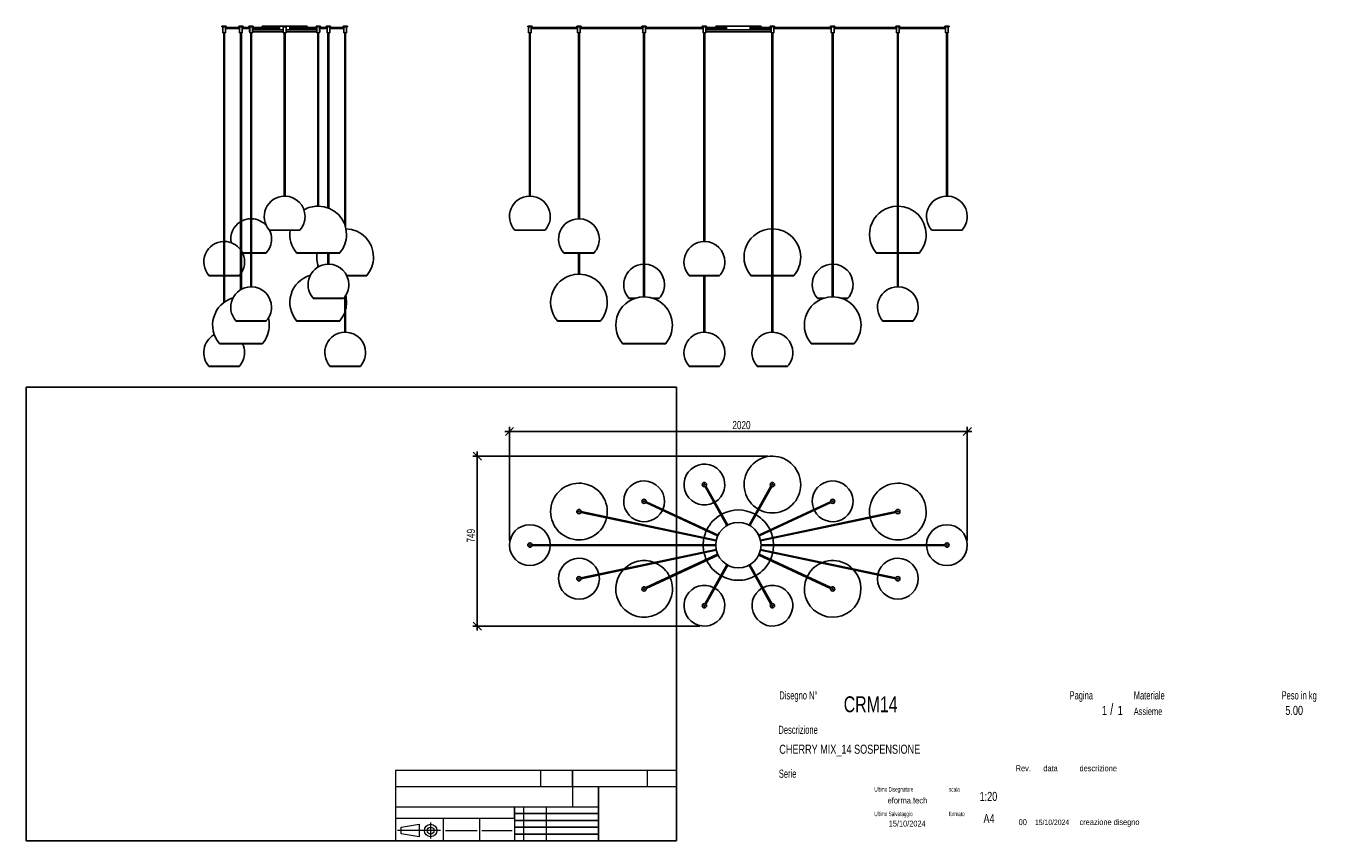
# Model space of a CAD drawing. Header units: millimetres. Extents: x 2 to 291, y 2 to 182.
import ezdxf

# ---------------------------------------------------------------- set-up
doc = ezdxf.new("R2010")
doc.units = ezdxf.units.MM
doc.layers.add('FORMAT', color=7, linetype='Continuous')
doc.styles.add('SLDTEXTSTYLE0', font='TXT', dxfattribs={"width": 0.605})
doc.styles.add('SLDTEXTSTYLE1', font='TXT', dxfattribs={"width": 0.75})
doc.dimstyles.new('SLDDIMSTYLE0', dxfattribs={"dimtxt": 1.8, "dimasz": 1.8, "dimexe": 0, "dimexo": 0.0625, "dimgap": 0.45, "dimtad": 1, "dimlfac": 20, "dimrnd": 1e-09, "dimzin": 12, "dimdsep": 46, "dimtxsty": 'SLDTEXTSTYLE1', "dimblk1": 'OBLIQUE', "dimblk2": 'OBLIQUE', "dimsah": 1, "dimcen": 0.09, "dimadec": 0, "dimazin": 3, "dimtfac": 1, "dimtmove": 0, "dimatfit": 0, "dimldrblk": 'OBLIQUE', "dimfxl": 0, "dimfrac": 2, "dimtolj": 1, "dimtzin": 12, "dimarcsym": 0})

# ---------------------------------------------------------------- blocks, each defined once
blk = doc.blocks.new('_Oblique')
at = {"color": 0, "linetype": 'ByBlock', "lineweight": -2}
blk.add_line((-0.5, -0.5), (0.5, 0.5), dxfattribs=at)
blk = doc.blocks.new('_D')
at = {"layer": 'FORMAT', "color": 7}
for p, q in [((109.13, 92.72), (108.13, 92.72)), ((109.13, 68.68), (109.13, 93.72)), ((109.13, 92.72), (210.13, 92.72)), ((210.13, 68.68), (210.13, 93.72)), ((210.13, 92.72), (211.13, 92.72))]:
    blk.add_line(p, q, dxfattribs=at)
at = {"layer": 'FORMAT', "color": 7, "xscale": 1.8, "yscale": 1.8}
blk.add_blockref('_Oblique', (109.13, 92.72, 36.25), dxfattribs=at)
at = {"layer": 'FORMAT', "color": 7, "xscale": 1.8, "yscale": 1.8, "rotation": 180.0000000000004}
blk.add_blockref('_Oblique', (210.13, 92.72, 36.25), dxfattribs=at)
at = {"layer": 'FORMAT', "color": 7, "insert": (158.3, 95.04), "char_height": 1.8, "attachment_point": 1, "style": 'SLDTEXTSTYLE1'}
blk.add_mtext('2020', dxfattribs=at)
blk = doc.blocks.new('_D_1')
at = {"layer": 'FORMAT', "color": 7}
for p, q in [((166.13, 87.28), (101.03, 87.28)), ((102.03, 87.28), (102.03, 88.28)), ((102.03, 87.28), (102.03, 49.83)), ((151.13, 49.83), (101.03, 49.83)), ((102.03, 49.83), (102.03, 48.83))]:
    blk.add_line(p, q, dxfattribs=at)
at = {"layer": 'FORMAT', "color": 7, "xscale": 1.8, "yscale": 1.8}
for p, rotation in [((102.03, 87.28, 36.25), 270.0000000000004), ((102.03, 49.83, 36.25), 90.0000000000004)]:
    blk.add_blockref('_Oblique', p, dxfattribs=dict(at, rotation=rotation))
at = {"layer": 'FORMAT', "color": 7, "insert": (99.71, 68.24), "char_height": 1.8, "attachment_point": 1, "rotation": 90, "style": 'SLDTEXTSTYLE1'}
blk.add_mtext('749', dxfattribs=at)

msp = doc.modelspace()

# ---------------------------------------------------------------- linework, layer by layer
at = {"color": 7, "linetype": 'Continuous', "lineweight": 25}
for p, q in [((45.70563, 182.0666), (45.70563, 181.9166)), ((45.76651, 182.0666), (45.70563, 182.0666)), ((45.76651, 181.9166), (45.70563, 181.9166)), ((46.65563, 182.0666), (45.76651, 182.0666)), ((46.65563, 181.9166), (45.76651, 181.9166)), ((45.88063, 181.9166), (45.88063, 180.5666)), ((46.48063, 180.5666), (46.48063, 181.9166)), ((49.58063, 181.7666), (46.48063, 181.7666)), ((46.65563, 181.9166), (46.65563, 182.0666)), ((49.40563, 182.0666), (49.40563, 181.9166)), ((49.68072, 182.0666), (49.40563, 182.0666)), ((49.68072, 181.9166), (49.40563, 181.9166)), ((49.58063, 181.9166), (49.58063, 180.5666)), ((50.35563, 182.0666), (49.68072, 182.0666)), ((50.35563, 181.9166), (49.68072, 181.9166)), ((50.18063, 180.5666), (50.18063, 181.9166)), ((51.83063, 181.7666), (50.18063, 181.7666)), ((50.35563, 181.9166), (50.35563, 182.0666)), ((51.65563, 182.0666), (51.65563, 181.9166)), ((52.03284, 182.0666), (51.65563, 182.0666)), ((52.03284, 181.9166), (51.65563, 181.9166)), ((51.83063, 181.9166), (51.83063, 180.5666)), ((52.60563, 182.0666), (52.03284, 182.0666)), ((52.60563, 181.9166), (52.03284, 181.9166)), ((52.43063, 180.5666), (52.43063, 181.9166)), ((58.50128, 181.7666), (52.43063, 181.7666)), ((52.60563, 181.9166), (52.60563, 182.0666)), ((54.53063, 182.0666), (54.53063, 181.7666)), ((54.53063, 182.0666), (59.05563, 182.0666)), ((59.05563, 182.0666), (59.05563, 181.9166)), ((59.53063, 182.0666), (59.05563, 182.0666)), ((59.53063, 181.9166), (59.05563, 181.9166)), ((59.23063, 181.9166), (59.23063, 180.5666)), ((60.00563, 182.0666), (59.53063, 182.0666)), ((60.00563, 181.9166), (59.53063, 181.9166)), ((59.83063, 180.5666), (59.83063, 181.9166)), ((60.00563, 181.9166), (60.00563, 182.0666)), ((60.00563, 182.0666), (64.53063, 182.0666)), ((66.63063, 181.7666), (60.55998, 181.7666)), ((64.53063, 181.7666), (64.53063, 182.0666)), ((66.45563, 182.0666), (66.45563, 181.9166)), ((67.02842, 182.0666), (66.45563, 182.0666)), ((67.02842, 181.9166), (66.45563, 181.9166)), ((66.63063, 181.9166), (66.63063, 180.5666)), ((67.40563, 182.0666), (67.02842, 182.0666)), ((67.40563, 181.9166), (67.02842, 181.9166)), ((67.23063, 180.5666), (67.23063, 181.9166)), ((68.88063, 181.7666), (67.23063, 181.7666)), ((67.40563, 181.9166), (67.40563, 182.0666)), ((68.70563, 182.0666), (68.70563, 181.9166)), ((69.38054, 182.0666), (68.70563, 182.0666)), ((69.38054, 181.9166), (68.70563, 181.9166)), ((68.88063, 181.9166), (68.88063, 180.5666)), ((69.65563, 182.0666), (69.38054, 182.0666)), ((69.65563, 181.9166), (69.38054, 181.9166)), ((69.48063, 180.5666), (69.48063, 181.9166)), ((72.58063, 181.7666), (69.48063, 181.7666)), ((69.65563, 181.9166), (69.65563, 182.0666)), ((72.40563, 182.0666), (72.40563, 181.9166)), ((73.29475, 182.0666), (72.40563, 182.0666)), ((73.29475, 181.9166), (72.40563, 181.9166)), ((72.58063, 181.9166), (72.58063, 180.5666)), ((73.18063, 180.5666), (73.18063, 181.9166)), ((73.35563, 182.0666), (73.29475, 182.0666)), ((73.35563, 181.9166), (73.29475, 181.9166)), ((73.35563, 181.9166), (73.35563, 182.0666)), ((113.1508, 182.0666), (113.1508, 181.9166)), ((114.1008, 182.0666), (113.1508, 182.0666)), ((114.1008, 181.9166), (113.1508, 181.9166)), ((113.3258, 181.9166), (113.3258, 180.5666)), ((113.9258, 181.7666), (113.9258, 181.9166)), ((124.1508, 181.7666), (113.9258, 181.7666)), ((114.1008, 181.9166), (114.1008, 182.0666)), ((123.9758, 182.0666), (123.9758, 181.9166)), ((123.98597, 182.0666), (123.9758, 182.0666)), ((123.98597, 181.9166), (123.9758, 181.9166)), ((124.9258, 182.0666), (123.98597, 182.0666)), ((124.9258, 181.9166), (123.98597, 181.9166)), ((124.1508, 181.9166), (124.1508, 180.5666)), ((124.7508, 181.74525), (124.7508, 181.9166)), ((138.5258, 181.7666), (124.7508, 181.7666)), ((124.9258, 181.9166), (124.9258, 182.0666)), ((138.3508, 182.0666), (138.3508, 181.9166)), ((138.39491, 182.0666), (138.3508, 182.0666)), ((138.39491, 181.9166), (138.3508, 181.9166)), ((139.3008, 182.0666), (138.39491, 182.0666)), ((139.3008, 181.9166), (138.39491, 181.9166)), ((138.5258, 181.9166), (138.5258, 180.5666)), ((139.1258, 180.5666), (139.1258, 181.9166)), ((151.8258, 181.7666), (139.1258, 181.7666)), ((139.3008, 181.9166), (139.3008, 182.0666)), ((151.6508, 182.0666), (151.6508, 181.9166)), ((151.89314, 182.0666), (151.6508, 182.0666)), ((151.89314, 181.9166), (151.6508, 181.9166)), ((151.8258, 181.9166), (151.8258, 180.5666)), ((152.6008, 182.0666), (151.89314, 182.0666)), ((152.6008, 181.9166), (151.89314, 181.9166)), ((152.4258, 180.5666), (152.4258, 181.9166)), ((157.17682, 181.7666), (152.4258, 181.7666)), ((152.6008, 181.9166), (152.6008, 182.0666)), ((154.6258, 182.0666), (154.6258, 181.7666)), ((154.6258, 182.0666), (159.6258, 182.0666)), ((159.6258, 182.0666), (164.6258, 182.0666)), ((166.8258, 181.7666), (162.07478, 181.7666)), ((164.6258, 181.7666), (164.6258, 182.0666)), ((166.6508, 182.0666), (166.6508, 181.9166)), ((167.35845, 182.0666), (166.6508, 182.0666)), ((167.35845, 181.9166), (166.6508, 181.9166)), ((166.8258, 181.9166), (166.8258, 180.5666)), ((167.6008, 182.0666), (167.35845, 182.0666)), ((167.6008, 181.9166), (167.35845, 181.9166)), ((167.4258, 180.5666), (167.4258, 181.9166)), ((180.1258, 181.7666), (167.4258, 181.7666)), ((167.6008, 181.9166), (167.6008, 182.0666)), ((179.9508, 182.0666), (179.9508, 181.9166)), ((180.85668, 182.0666), (179.9508, 182.0666)), ((180.85668, 181.9166), (179.9508, 181.9166)), ((180.1258, 181.9166), (180.1258, 180.5666)), ((180.7258, 180.5666), (180.7258, 181.9166)), ((194.5008, 181.7666), (180.7258, 181.7666)), ((180.9008, 182.0666), (180.85668, 182.0666)), ((180.9008, 181.9166), (180.85668, 181.9166)), ((180.9008, 181.9166), (180.9008, 182.0666)), ((194.3258, 182.0666), (194.3258, 181.9166)), ((195.26562, 182.0666), (194.3258, 182.0666)), ((195.26562, 181.9166), (194.3258, 181.9166)), ((194.5008, 181.9166), (194.5008, 181.74525)), ((195.1008, 180.5666), (195.1008, 181.9166)), ((205.3258, 181.7666), (195.1008, 181.7666)), ((195.2758, 182.0666), (195.26562, 182.0666)), ((195.2758, 181.9166), (195.26562, 181.9166)), ((195.2758, 181.9166), (195.2758, 182.0666)), ((205.1508, 182.0666), (205.1508, 181.9166)), ((206.1008, 182.0666), (205.1508, 182.0666)), ((206.1008, 181.9166), (205.1508, 181.9166)), ((205.3258, 181.9166), (205.3258, 181.7666)), ((205.9258, 180.5666), (205.9258, 181.9166)), ((206.1008, 181.9166), (206.1008, 182.0666)), ((45.91908, 180.5666), (45.88063, 180.5666)), ((46.48063, 180.5666), (45.91908, 180.5666)), ((46.08063, 180.5666), (46.08063, 121.1287)), ((46.28063, 121.27566), (46.28063, 180.5666)), ((46.48063, 181.5666), (49.58063, 181.5666)), ((49.75437, 180.5666), (49.58063, 180.5666)), ((50.18063, 180.5666), (49.75437, 180.5666)), ((49.78063, 180.5666), (49.78063, 123.95424)), ((49.98063, 124.06976), (49.98063, 180.5666)), ((50.18063, 181.5666), (51.83063, 181.5666)), ((51.78063, 181.2666), (51.78063, 180.8166)), ((51.78063, 181.2666), (51.83063, 181.2666)), ((51.78063, 180.8166), (51.83063, 180.8166)), ((52.06887, 180.5666), (51.83063, 180.5666)), ((52.03063, 180.5666), (52.03063, 124.61549)), ((52.43063, 180.5666), (52.06887, 180.5666)), ((52.23063, 124.61549), (52.23063, 180.5666)), ((52.43063, 181.5666), (58.50128, 181.5666)), ((52.43063, 181.2666), (59.23063, 181.2666)), ((52.43063, 180.8166), (59.23063, 180.8166)), ((54.53063, 181.5666), (54.53063, 181.2666)), ((59.53063, 180.5666), (59.23063, 180.5666)), ((59.43063, 180.5666), (59.43063, 144.61549)), ((59.83063, 180.5666), (59.53063, 180.5666)), ((59.63063, 144.61549), (59.63063, 180.5666)), ((59.83063, 181.2666), (66.63063, 181.2666)), ((59.83063, 180.8166), (66.63063, 180.8166)), ((60.55998, 181.5666), (66.63063, 181.5666)), ((64.53063, 181.2666), (64.53063, 181.5666)), ((66.99239, 180.5666), (66.63063, 180.5666)), ((66.83063, 180.5666), (66.83063, 142.4158)), ((67.23063, 180.5666), (66.99239, 180.5666)), ((67.03063, 142.4158), (67.03063, 180.5666)), ((67.23063, 181.5666), (68.88063, 181.5666)), ((67.23063, 181.2666), (67.28063, 181.2666)), ((67.23063, 180.8166), (67.28063, 180.8166)), ((67.28063, 180.8166), (67.28063, 181.2666)), ((69.30689, 180.5666), (68.88063, 180.5666)), ((69.08063, 180.5666), (69.08063, 142.03516)), ((69.28063, 141.95797), (69.28063, 180.5666)), ((69.48063, 180.5666), (69.30689, 180.5666)), ((69.48063, 181.5666), (72.58063, 181.5666)), ((73.14218, 180.5666), (72.58063, 180.5666)), ((72.78063, 180.5666), (72.78063, 138.3666)), ((72.98063, 137.73504), (72.98063, 180.5666)), ((73.18063, 180.5666), (73.14218, 180.5666)), ((113.9258, 180.5666), (113.3258, 180.5666)), ((113.5258, 180.5666), (113.5258, 144.61549)), ((113.7258, 144.61549), (113.7258, 180.5666)), ((113.9258, 180.5666), (113.9258, 181.5666)), ((113.9258, 181.5666), (124.1508, 181.5666)), ((124.15722, 180.5666), (124.1508, 180.5666)), ((124.7508, 180.5666), (124.15722, 180.5666)), ((124.3508, 180.5666), (124.3508, 139.61549)), ((124.5508, 139.61549), (124.5508, 180.5666)), ((124.7508, 180.5666), (124.7508, 181.58795)), ((124.7508, 181.5666), (138.5258, 181.5666)), ((138.55366, 180.5666), (138.5258, 180.5666)), ((139.1258, 180.5666), (138.55366, 180.5666)), ((138.7258, 180.5666), (138.7258, 122.4158)), ((138.9258, 122.4158), (138.9258, 180.5666)), ((139.1258, 181.5666), (151.8258, 181.5666)), ((151.97886, 180.5666), (151.8258, 180.5666)), ((152.4258, 180.5666), (151.97886, 180.5666)), ((152.0258, 180.5666), (152.0258, 134.61549)), ((152.2258, 134.61549), (152.2258, 180.5666)), ((152.4258, 181.5666), (157.17682, 181.5666)), ((152.4258, 181.2666), (159.6258, 181.2666)), ((152.4258, 180.8166), (159.6258, 180.8166)), ((154.6258, 181.5666), (154.6258, 181.2666)), ((159.6258, 181.2666), (166.8258, 181.2666)), ((159.6258, 180.8166), (166.8258, 180.8166)), ((162.07478, 181.5666), (166.8258, 181.5666)), ((164.6258, 181.2666), (164.6258, 181.5666)), ((167.27273, 180.5666), (166.8258, 180.5666)), ((167.0258, 180.5666), (167.0258, 114.61549)), ((167.2258, 114.61549), (167.2258, 180.5666)), ((167.4258, 180.5666), (167.27273, 180.5666)), ((167.4258, 181.5666), (180.1258, 181.5666)), ((180.69793, 180.5666), (180.1258, 180.5666)), ((180.3258, 180.5666), (180.3258, 122.4158)), ((180.5258, 122.4158), (180.5258, 180.5666)), ((180.7258, 180.5666), (180.69793, 180.5666)), ((180.7258, 181.5666), (194.5008, 181.5666)), ((194.5008, 181.58795), (194.5008, 180.5666)), ((195.1008, 180.5666), (194.5008, 180.5666)), ((194.7008, 180.5666), (194.7008, 124.61549)), ((194.9008, 124.61549), (194.9008, 180.5666)), ((195.1008, 181.5666), (205.3258, 181.5666)), ((205.3258, 181.5666), (205.3258, 180.5666)), ((205.9258, 180.5666), (205.3258, 180.5666)), ((205.5258, 180.5666), (205.5258, 144.61549)), ((205.7258, 144.61549), (205.7258, 180.5666)), ((59.53063, 144.61549), (59.43063, 144.61549)), ((59.63063, 144.61549), (59.53063, 144.61549)), ((113.7258, 144.61549), (113.5258, 144.61549)), ((205.7258, 144.61549), (205.5258, 144.61549)), ((66.95122, 142.4158), (66.83063, 142.4158)), ((67.03063, 142.4158), (66.95122, 142.4158)), ((124.35294, 139.61549), (124.3508, 139.61549)), ((124.5508, 139.61549), (124.35294, 139.61549)), ((56.17653, 137.08655), (56.14235, 137.15526)), ((56.17653, 137.1166), (56.17653, 137.0666)), ((59.53063, 137.1166), (56.17653, 137.1166)), ((56.17653, 137.1166), (62.88473, 137.1166)), ((56.17653, 137.0666), (62.88473, 137.0666)), ((62.88473, 137.1166), (59.53063, 137.1166)), ((62.88473, 137.0666), (62.88473, 137.1166)), ((110.27169, 137.1166), (110.27169, 137.0666)), ((116.9799, 137.1166), (110.27169, 137.1166)), ((110.27169, 137.0666), (116.9799, 137.0666)), ((116.9799, 137.0666), (116.9799, 137.1166)), ((202.27169, 137.1166), (202.27169, 137.0666)), ((208.9799, 137.1166), (202.27169, 137.1166)), ((202.27169, 137.0666), (208.9799, 137.0666)), ((208.9799, 137.0666), (208.9799, 137.1166)), ((152.07682, 134.61549), (152.0258, 134.61549)), ((152.2258, 134.61549), (152.07682, 134.61549)), ((52.03063, 132.1166), (50.21176, 132.1166)), ((50.23618, 132.0666), (52.03063, 132.0666)), ((55.48473, 132.1166), (52.23063, 132.1166)), ((52.23063, 132.1166), (52.82114, 132.1166)), ((52.23063, 132.0666), (52.82114, 132.0666)), ((52.82114, 132.1166), (55.48473, 132.1166)), ((52.82114, 132.0666), (55.48473, 132.0666)), ((55.48473, 132.0666), (55.48473, 132.1166)), ((62.17038, 132.1166), (62.17038, 132.0666)), ((67.91063, 132.1166), (62.17038, 132.1166)), ((62.17038, 132.1166), (71.69088, 132.1166)), ((62.17038, 132.0666), (71.69088, 132.0666)), ((71.69088, 132.1166), (67.91063, 132.1166)), ((69.08063, 132.0666), (69.08063, 129.61549)), ((69.28063, 129.61549), (69.28063, 132.0666)), ((71.69088, 132.0666), (71.69088, 132.1166)), ((121.09669, 132.1166), (121.09669, 132.0666)), ((121.16854, 132.1166), (121.09669, 132.1166)), ((121.09669, 132.1166), (127.8049, 132.1166)), ((121.09669, 132.0666), (127.8049, 132.0666)), ((127.8049, 132.1166), (121.16854, 132.1166)), ((124.3508, 132.0666), (124.3508, 127.4158)), ((124.5508, 127.4158), (124.5508, 132.0666)), ((127.8049, 132.0666), (127.8049, 132.1166)), ((190.04054, 132.1166), (190.04054, 132.0666)), ((194.7008, 132.1166), (190.04054, 132.1166)), ((190.04054, 132.1166), (190.14251, 132.1166)), ((190.04054, 132.0666), (190.14251, 132.0666)), ((190.14251, 132.1166), (194.7008, 132.1166)), ((190.14251, 132.0666), (194.7008, 132.0666)), ((199.56105, 132.1166), (194.9008, 132.1166)), ((194.9008, 132.0666), (199.56105, 132.0666)), ((199.56105, 132.0666), (199.56105, 132.1166)), ((42.82653, 127.1166), (42.82653, 127.0666)), ((46.08063, 127.1166), (42.82653, 127.1166)), ((42.82653, 127.0666), (46.08063, 127.0666)), ((49.53473, 127.1166), (46.28063, 127.1166)), ((46.28063, 127.1166), (49.10486, 127.1166)), ((46.28063, 127.0666), (49.10486, 127.0666)), ((49.10486, 127.1166), (49.53473, 127.1166)), ((49.10486, 127.0666), (49.53473, 127.0666)), ((49.53473, 127.0666), (49.53473, 127.1166)), ((66.83063, 129.59816), (66.83063, 128.95424)), ((69.22272, 129.61549), (69.08063, 129.61549)), ((69.28063, 129.61549), (69.22272, 129.61549)), ((77.03079, 127.1166), (73.21176, 127.1166)), ((73.21176, 127.1166), (77.64088, 127.1166)), ((73.23618, 127.0666), (77.64088, 127.0666)), ((77.64088, 127.1166), (77.03079, 127.1166)), ((77.64088, 127.0666), (77.64088, 127.1166)), ((124.5508, 127.4158), (124.3508, 127.4158)), ((148.77169, 127.1166), (148.77169, 127.0666)), ((150.48297, 127.1166), (148.77169, 127.1166)), ((148.77169, 127.1166), (155.4799, 127.1166)), ((148.77169, 127.0666), (155.4799, 127.0666)), ((155.4799, 127.1166), (150.48297, 127.1166)), ((152.0258, 127.0666), (152.0258, 114.61549)), ((152.2258, 114.61549), (152.2258, 127.0666)), ((155.4799, 127.0666), (155.4799, 127.1166)), ((162.36554, 127.1166), (162.36554, 127.0666)), ((167.0258, 127.1166), (162.36554, 127.1166)), ((162.36554, 127.1166), (164.79424, 127.1166)), ((162.36554, 127.0666), (164.79424, 127.0666)), ((164.79424, 127.1166), (167.0258, 127.1166)), ((164.79424, 127.0666), (167.0258, 127.0666)), ((171.88605, 127.1166), (167.2258, 127.1166)), ((167.2258, 127.0666), (171.88605, 127.0666)), ((171.88605, 127.0666), (171.88605, 127.1166)), ((52.11004, 124.61549), (52.03063, 124.61549)), ((52.23063, 124.61549), (52.11004, 124.61549)), ((194.9008, 124.61549), (194.7008, 124.61549)), ((65.82653, 122.1166), (65.82653, 122.0666)), ((70.59222, 122.1166), (65.82653, 122.1166)), ((65.82653, 122.1166), (72.53473, 122.1166)), ((65.82653, 122.0666), (72.53473, 122.0666)), ((72.53473, 122.1166), (70.59222, 122.1166)), ((72.53473, 122.0666), (72.53473, 122.1166)), ((72.78063, 122.4166), (72.78063, 114.61549)), ((72.98063, 114.61549), (72.98063, 122.7062)), ((135.47169, 122.1166), (135.47169, 122.0666)), ((136.91268, 122.1166), (135.47169, 122.1166)), ((135.47169, 122.0666), (136.76364, 122.0666)), ((138.73508, 122.4158), (138.7258, 122.4158)), ((138.9258, 122.4158), (138.73508, 122.4158)), ((142.1799, 122.1166), (140.73891, 122.1166)), ((140.73891, 122.1166), (141.8684, 122.1166)), ((140.88795, 122.0666), (141.8684, 122.0666)), ((141.8684, 122.1166), (142.1799, 122.1166)), ((141.8684, 122.0666), (142.1799, 122.0666)), ((142.1799, 122.0666), (142.1799, 122.1166)), ((177.07169, 122.1166), (177.07169, 122.0666)), ((178.51268, 122.1166), (177.07169, 122.1166)), ((177.07169, 122.1166), (177.3832, 122.1166)), ((177.07169, 122.0666), (177.3832, 122.0666)), ((177.3832, 122.1166), (178.51268, 122.1166)), ((177.3832, 122.0666), (178.36364, 122.0666)), ((180.51651, 122.4158), (180.3258, 122.4158)), ((180.5258, 122.4158), (180.51651, 122.4158)), ((183.7799, 122.1166), (182.33891, 122.1166)), ((182.48795, 122.0666), (183.7799, 122.0666)), ((183.7799, 122.0666), (183.7799, 122.1166)), ((48.77653, 117.1166), (48.77653, 117.0666)), ((51.44012, 117.1166), (48.77653, 117.1166)), ((48.77653, 117.1166), (55.48473, 117.1166)), ((48.77653, 117.0666), (55.48473, 117.0666)), ((55.48473, 117.1166), (51.44012, 117.1166)), ((55.48473, 117.0666), (55.48473, 117.1166)), ((62.17038, 117.1166), (62.17038, 117.0666)), ((71.69088, 117.1166), (62.17038, 117.1166)), ((62.17038, 117.1166), (65.95064, 117.1166)), ((62.17038, 117.0666), (65.95064, 117.0666)), ((65.95064, 117.1166), (71.69088, 117.1166)), ((65.95064, 117.0666), (71.69088, 117.0666)), ((71.69088, 117.0666), (71.69088, 117.1166)), ((119.69054, 117.1166), (119.69054, 117.0666)), ((129.21105, 117.1166), (119.69054, 117.1166)), ((119.69054, 117.1166), (129.10908, 117.1166)), ((119.69054, 117.0666), (129.10908, 117.0666)), ((129.10908, 117.1166), (129.21105, 117.1166)), ((129.10908, 117.0666), (129.21105, 117.0666)), ((129.21105, 117.0666), (129.21105, 117.1166)), ((191.44669, 117.1166), (191.44669, 117.0666)), ((198.08305, 117.1166), (191.44669, 117.1166)), ((191.44669, 117.1166), (198.1549, 117.1166)), ((191.44669, 117.0666), (198.1549, 117.0666)), ((198.1549, 117.1166), (198.08305, 117.1166)), ((198.1549, 117.0666), (198.1549, 117.1166)), ((72.98063, 114.61549), (72.78063, 114.61549)), ((152.2258, 114.61549), (152.0258, 114.61549)), ((167.17478, 114.61549), (167.0258, 114.61549)), ((167.2258, 114.61549), (167.17478, 114.61549)), ((45.12038, 112.1166), (45.12038, 112.0666)), ((47.87725, 112.1166), (45.12038, 112.1166)), ((45.12038, 112.1166), (54.64088, 112.1166)), ((45.12038, 112.0666), (54.64088, 112.0666)), ((54.64088, 112.1166), (47.87725, 112.1166)), ((54.64088, 112.0666), (54.64088, 112.1166)), ((134.06554, 112.1166), (134.06554, 112.0666)), ((134.50764, 112.1166), (134.06554, 112.1166)), ((134.06554, 112.1166), (143.58605, 112.1166)), ((134.06554, 112.0666), (143.58605, 112.0666)), ((143.58605, 112.1166), (134.50764, 112.1166)), ((143.58605, 112.0666), (143.58605, 112.1166)), ((175.66554, 112.1166), (175.66554, 112.0666)), ((184.74395, 112.1166), (175.66554, 112.1166)), ((175.66554, 112.1166), (185.18605, 112.1166)), ((175.66554, 112.0666), (185.18605, 112.0666)), ((185.18605, 112.1166), (184.74395, 112.1166)), ((185.18605, 112.0666), (185.18605, 112.1166)), ((42.82653, 107.1166), (42.82653, 107.0666)), ((43.2564, 107.1166), (42.82653, 107.1166)), ((42.82653, 107.1166), (49.53473, 107.1166)), ((42.82653, 107.0666), (49.53473, 107.0666)), ((49.53473, 107.1166), (43.2564, 107.1166)), ((49.53473, 107.0666), (49.53473, 107.1166)), ((69.52653, 107.1166), (69.52653, 107.0666)), ((76.23473, 107.1166), (69.52653, 107.1166)), ((69.52653, 107.1166), (69.9564, 107.1166)), ((69.52653, 107.0666), (69.9564, 107.0666)), ((69.9564, 107.1166), (76.23473, 107.1166)), ((69.9564, 107.0666), (76.23473, 107.0666)), ((76.23473, 107.0666), (76.23473, 107.1166)), ((148.77169, 107.1166), (148.77169, 107.0666)), ((155.4799, 107.1166), (148.77169, 107.1166)), ((148.77169, 107.1166), (153.76862, 107.1166)), ((148.77169, 107.0666), (153.76862, 107.0666)), ((153.76862, 107.1166), (155.4799, 107.1166)), ((153.76862, 107.0666), (155.4799, 107.0666)), ((155.4799, 107.0666), (155.4799, 107.1166)), ((163.77169, 107.1166), (163.77169, 107.0666)), ((168.76862, 107.1166), (163.77169, 107.1166)), ((163.77169, 107.1166), (170.4799, 107.1166)), ((163.77169, 107.0666), (170.4799, 107.0666)), ((170.4799, 107.1166), (168.76862, 107.1166)), ((170.4799, 107.0666), (170.4799, 107.1166)), ((152.26605, 80.57524), (157.09012, 71.98839)), ((157.26449, 72.08635), (152.44042, 80.6732)), ((166.81117, 80.6732), (161.9871, 72.08635)), ((162.16147, 71.98839), (166.98554, 80.57524)), ((154.75447, 68.80606), (124.92579, 75.08132)), ((139.20494, 77.04292), (155.04898, 69.6922)), ((155.13315, 69.87363), (139.28911, 77.22435)), ((179.96248, 77.22435), (164.11844, 69.87363)), ((164.20261, 69.6922), (180.04665, 77.04292)), ((194.3258, 75.08132), (164.49713, 68.80606)), ((124.88462, 74.88561), (154.71329, 68.61035)), ((164.5383, 68.61035), (194.36698, 74.88561)), ((154.6268, 67.77906), (114.09015, 67.77906)), ((114.09015, 67.57906), (154.6268, 67.57906)), ((154.71329, 66.74777), (124.88462, 60.47251)), ((124.92579, 60.2768), (154.75447, 66.55206)), ((164.49713, 66.55206), (194.3258, 60.2768)), ((194.36698, 60.47251), (164.5383, 66.74777)), ((205.16144, 67.77906), (164.6248, 67.77906)), ((164.6248, 67.57906), (205.16144, 67.57906)), ((155.04898, 65.66592), (139.20494, 58.3152)), ((139.28911, 58.13377), (155.13315, 65.48449)), ((164.11844, 65.48449), (179.96248, 58.13377)), ((180.04665, 58.3152), (164.20261, 65.66592)), ((157.09012, 63.36973), (152.26605, 54.78288)), ((152.44042, 54.68492), (157.26449, 63.27177)), ((161.9871, 63.27177), (166.81117, 54.68492)), ((166.98554, 54.78288), (162.16147, 63.36973))]:
    msp.add_line(p, q, dxfattribs=at)
at = {"color": 7, "linetype": 'Continuous', "lineweight": 25, "flags": 128}
msp.add_lwpolyline([(49.53473, 127.1166), (49.72623, 127.34554), (49.78063, 127.4166)], dxfattribs=at)
at = {"color": 7, "linetype": 'Continuous', "lineweight": 25}
for centre, radius in [((152.1258, 81.02906), 0.475), ((152.1258, 81.02906), 0.1), ((167.1258, 81.02906), 0.475), ((167.1258, 81.02906), 0.1), ((124.4508, 75.07906), 0.475), ((124.4508, 75.07906), 0.1), ((138.8258, 77.32906), 0.475), ((138.8258, 77.32906), 0.1), ((180.4258, 77.32906), 0.475), ((180.4258, 77.32906), 0.1), ((194.8008, 75.07906), 0.475), ((194.8008, 75.07906), 0.1), ((159.6258, 67.67906), 5), ((113.6258, 67.67906), 0.475), ((113.6258, 67.67906), 0.1), ((205.6258, 67.67906), 0.475), ((205.6258, 67.67906), 0.1), ((124.4508, 60.27906), 0.475), ((194.8008, 60.27906), 0.475), ((124.4508, 60.27906), 0.1), ((138.8258, 58.02906), 0.475), ((138.8258, 58.02906), 0.1), ((180.4258, 58.02906), 0.475), ((180.4258, 58.02906), 0.1), ((194.8008, 60.27906), 0.1), ((152.1258, 54.32906), 0.475), ((152.1258, 54.32906), 0.1), ((167.1258, 54.32906), 0.475), ((167.1258, 54.32906), 0.1)]:
    msp.add_circle(centre, radius, dxfattribs=at)
for centre, radius, start, end in [((59.53063, 140.1166), 4.5, 91.2733444, 221.8103149), ((59.53063, 140.1166), 4.5, 0, 88.7266556), ((113.6258, 140.1166), 4.5, 91.2733444, 221.8103149), ((113.6258, 140.1166), 4.5, 318.1896851, 88.7266556), ((205.6258, 140.1166), 4.5, 91.2733444, 221.8103149), ((205.6258, 140.1166), 4.5, 0, 88.7266556), ((66.93063, 136.1666), 6.25, 90.9167716, 120.1709907), ((66.93063, 136.1666), 6.25, 0, 89.0832284), ((194.8008, 136.1666), 6.25, 90.9167716, 220.3909796), ((194.8008, 136.1666), 6.25, 0, 89.0832284), ((52.13063, 135.1166), 4.5, 121.4814322, 189.7585194), ((52.13063, 135.1166), 4.5, 91.2733444, 118.5403655), ((52.13063, 135.1166), 4.5, 41.1532483, 88.7266556), ((59.53063, 140.1166), 4.5, 318.1896851, 0), ((124.4508, 135.1166), 4.5, 91.2733444, 221.8103149), ((124.4508, 135.1166), 4.5, 0, 88.7266556), ((205.6258, 140.1166), 4.5, 318.1896851, 0), ((52.13063, 135.1166), 4.5, 0, 25.6792886), ((66.93063, 136.1666), 6.25, 171.7206243, 220.3909796), ((66.93063, 136.1666), 6.25, 319.6090204, 0), ((72.88063, 131.1666), 6.25, 0, 88.4026654), ((167.1258, 131.1666), 6.25, 90.9167716, 220.3909796), ((167.1258, 131.1666), 6.25, 0, 89.0832284), ((194.8008, 136.1666), 6.25, 319.6090204, 0), ((46.18063, 130.1166), 4.5, 91.2733444, 221.8103149), ((46.18063, 130.1166), 4.5, 36.8698976, 88.7266556), ((52.13063, 135.1166), 4.5, 318.1896851, 0), ((124.4508, 135.1166), 4.5, 318.1896851, 0), ((152.1258, 130.1166), 4.5, 91.2733444, 221.8103149), ((152.1258, 130.1166), 4.5, 0, 88.7266556), ((46.18063, 130.1166), 4.5, 327.6124615, 32.3875385), ((72.88063, 131.1666), 6.25, 171.7206243, 199.7713125), ((72.88063, 131.1666), 6.25, 319.6090204, 0), ((152.1258, 130.1166), 4.5, 318.1896851, 0), ((167.1258, 131.1666), 6.25, 319.6090204, 0), ((66.93063, 121.1666), 6.25, 106.326831, 220.3909796), ((69.18063, 125.1166), 4.5, 91.2733444, 221.8103149), ((69.18063, 125.1166), 4.5, 0, 88.7266556), ((124.4508, 121.1666), 6.25, 90.9167716, 220.3909796), ((124.4508, 121.1666), 6.25, 0, 89.0832284), ((138.8258, 125.1166), 4.5, 91.2733444, 221.8103149), ((138.8258, 125.1166), 4.5, 0, 88.7266556), ((180.4258, 125.1166), 4.5, 91.2733444, 221.8103149), ((180.4258, 125.1166), 4.5, 0, 88.7266556), ((52.13063, 120.1166), 4.5, 91.2733444, 221.8103149), ((52.13063, 120.1166), 4.5, 0, 88.7266556), ((69.18063, 125.1166), 4.5, 318.1896851, 0), ((138.8258, 125.1166), 4.5, 318.1896851, 0), ((180.4258, 125.1166), 4.5, 318.1896851, 0), ((194.8008, 120.1166), 4.5, 91.2733444, 221.8103149), ((194.8008, 120.1166), 4.5, 0, 88.7266556), ((49.88063, 116.1666), 6.25, 106.326831, 220.3909796), ((66.93063, 121.1666), 6.25, 345.4662531, 0), ((66.93063, 121.1666), 6.25, 0, 14.3397386), ((124.4508, 121.1666), 6.25, 319.6090204, 0), ((138.8258, 116.1666), 6.25, 90.9167716, 220.3909796), ((138.8258, 116.1666), 6.25, 0, 89.0832284), ((180.4258, 116.1666), 6.25, 90.9167716, 220.3909796), ((180.4258, 116.1666), 6.25, 0, 89.0832284), ((52.13063, 120.1166), 4.5, 318.1896851, 0), ((66.93063, 121.1666), 6.25, 319.6090204, 339.3903071), ((194.8008, 120.1166), 4.5, 318.1896851, 0), ((49.88063, 116.1666), 6.25, 319.6090204, 0), ((49.88063, 116.1666), 6.25, 0, 14.3397386), ((138.8258, 116.1666), 6.25, 319.6090204, 0), ((180.4258, 116.1666), 6.25, 319.6090204, 0), ((46.18063, 110.1166), 4.5, 118.998847, 221.8103149), ((72.88063, 110.1166), 4.5, 91.2733444, 221.8103149), ((72.88063, 110.1166), 4.5, 0, 88.7266556), ((152.1258, 110.1166), 4.5, 91.2733444, 221.8103149), ((152.1258, 110.1166), 4.5, 0, 88.7266556), ((167.1258, 110.1166), 4.5, 91.2733444, 221.8103149), ((167.1258, 110.1166), 4.5, 0, 88.7266556), ((46.18063, 110.1166), 4.5, 318.1896851, 0), ((46.18063, 110.1166), 4.5, 0, 25.6792886), ((72.88063, 110.1166), 4.5, 318.1896851, 0), ((152.1258, 110.1166), 4.5, 318.1896851, 0), ((167.1258, 110.1166), 4.5, 318.1896851, 0), ((167.1258, 81.02906), 6.25, 241.5895921, 239.7560489), ((152.1258, 81.02906), 4.5, 300.6005239, 298.0538351), ((124.4508, 75.07906), 6.25, 349.036323, 258.1195514), ((138.8258, 77.32906), 4.5, 336.3847642, 245.1114199), ((180.4258, 77.32906), 4.5, 114.8885801, 203.6152358), ((180.4258, 77.32906), 4.5, 206.1619245, 114.8885801), ((194.8008, 75.07906), 6.25, 101.8804486, 190.963677), ((194.8008, 75.07906), 6.25, 192.7972202, 101.8804486), ((138.8258, 77.32906), 4.5, 245.1114199, 333.8380755), ((159.6258, 67.67906), 7.75, 61.4121414, 118.5878586), ((113.6258, 67.67906), 4.5, 1.2733444, 270), ((124.4508, 75.07906), 6.25, 258.1195514, 347.2027798), ((159.6258, 67.67906), 7.75, 120.0665004, 154.372099), ((159.6258, 67.67906), 7.75, 25.627901, 59.9334996), ((205.6258, 67.67906), 4.5, 90, 178.7266556), ((205.6258, 67.67906), 4.5, 181.2733444, 90), ((159.6258, 67.67906), 7.75, 155.8507408, 167.3802305), ((159.6258, 67.67906), 7.75, 12.6197695, 24.1492592), ((113.6258, 67.67906), 4.5, 270, 358.7266556), ((159.6258, 67.67906), 7.75, 168.8588723, 179.2606791), ((159.6258, 67.67906), 7.75, 180.7393209, 191.1411277), ((159.6258, 67.67906), 7.75, 0.7393209, 11.1411277), ((159.6258, 67.67906), 7.75, 348.8588723, 359.2606791), ((124.4508, 60.27906), 4.5, 13.153793, 281.8804486), ((138.8258, 58.02906), 6.25, 69.2100911, 134.5508061), ((138.8258, 58.02906), 6.25, 25.8053517, 65.9558839), ((159.6258, 67.67906), 7.75, 192.6197695, 204.1492592), ((159.6258, 67.67906), 7.75, 205.627901, 239.9334996), ((159.6258, 67.67906), 7.75, 300.0665004, 334.372099), ((159.6258, 67.67906), 7.75, 335.8507408, 347.3802305), ((180.4258, 58.02906), 6.25, 114.0441161, 154.1946483), ((180.4258, 58.02906), 6.25, 65.1114199, 110.7899089), ((180.4258, 58.02906), 6.25, 45.4491939, 65.1114199), ((194.8008, 60.27906), 4.5, 169.3928958, 78.1195514), ((194.8008, 60.27906), 4.5, 78.1195514, 166.846207), ((124.4508, 60.27906), 4.5, 281.8804486, 10.6071042), ((138.8258, 58.02906), 6.25, 137.8050133, 294.8885801), ((159.6258, 67.67906), 7.75, 241.4121414, 270), ((159.6258, 67.67906), 7.75, 270, 298.5878586), ((180.4258, 58.02906), 6.25, 156.0281915, 42.1949867), ((138.8258, 58.02906), 6.25, 294.8885801, 23.9718085), ((152.1258, 54.32906), 4.5, 61.9461649, 59.3994761), ((167.1258, 54.32906), 4.5, 120.6005239, 118.0538351)]:
    msp.add_arc(centre, radius, start, end, dxfattribs=at)
for points, knots in [([(113.92549, 181.76565), (113.9254, 181.76542), (113.92522, 181.76488), (113.92102, 181.75182), (113.91529, 181.72981), (113.90982, 181.70014), (113.90903, 181.6776), (113.90864, 181.6666)], [0, 0, 0, 0, 0.158490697, 0.361609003, 0.572286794, 0.791126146, 1, 1, 1, 1]), ([(205.32616, 181.5677), (205.32605, 181.56737), (205.32556, 181.56588), (205.32824, 181.5739), (205.33329, 181.59108), (205.33927, 181.61765), (205.34314, 181.64996), (205.34306, 181.68368), (205.33937, 181.71466), (205.33358, 181.74109), (205.32828, 181.75919), (205.32549, 181.76753), (205.32601, 181.76594), (205.32611, 181.76565)], [0, 0, 0, 0, 0.028560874, 0.130096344, 0.233007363, 0.340762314, 0.449988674, 0.554266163, 0.655010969, 0.758986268, 0.867936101, 0.976106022, 1, 1, 1, 1]), ([(113.90864, 181.6666), (113.90902, 181.65571), (113.90977, 181.63395), (113.91501, 181.60468), (113.92083, 181.58194), (113.92526, 181.5682), (113.92538, 181.56784), (113.92543, 181.5677)], [0, 0, 0, 0, 0.206602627, 0.412917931, 0.626586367, 0.845717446, 1, 1, 1, 1]), ([(124.75057, 181.74379), (124.75055, 181.73911), (124.75048, 181.72728), (124.74861, 181.69998), (124.74831, 181.67755), (124.74817, 181.6666)], [0, 0, 0, 0, 0.2509456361, 0.6341991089, 1, 1, 1, 1]), ([(124.74817, 181.6666), (124.74831, 181.65576), (124.7486, 181.63409), (124.75041, 181.60674), (124.75054, 181.59456), (124.7506, 181.58926)], [0, 0, 0, 0, 0.3614006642, 0.7222987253, 1, 1, 1, 1]), ([(194.50099, 181.58893), (194.50093, 181.58999), (194.50055, 181.59691), (194.50213, 181.61811), (194.50347, 181.64981), (194.50344, 181.68382), (194.50216, 181.71427), (194.50061, 181.73521), (194.50098, 181.74242), (194.50105, 181.74391)], [0, 0, 0, 0, 0.0341026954, 0.2223307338, 0.4131290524, 0.5952826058, 0.7712652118, 0.952890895, 1, 1, 1, 1])]:
    msp.add_open_spline(points, degree=3, knots=knots, dxfattribs=at)
at = {"layer": 'FORMAT', "color": 251, "true_color": 0x484848}
for p, q in [((2.5, 102.5), (146, 102.5)), ((2.5, 102.5), (2.5, 2.5)), ((146, 102.5), (146, 2.5)), ((2.5, 2.5), (146, 2.5))]:
    msp.add_line(p, q, dxfattribs=at)
at = {"layer": 'FORMAT', "color": 251, "lineweight": 18, "true_color": 0x484848}
for p, q in [((146, 18), (84, 18)), ((84, 18), (84, 2.5)), ((116, 18), (116, 14.5)), ((139.5, 18), (139.5, 14.5)), ((84, 14.5), (146, 14.5)), ((84, 10), (123, 10)), ((112.25, 10), (112.25, 2.5)), ((117.25, 10), (117.25, 2.5)), ((123, 10), (128.75, 10)), ((84, 7.5), (110.25, 7.5)), ((85.22616, 5.51421), (89.22616, 6.13921)), ((89.22616, 6.13921), (89.22616, 3.38921)), ((91.73012, 6.52038), (91.73012, 3.03025)), ((94.5, 7.5), (94.5, 2.5)), ((102.5, 7.5), (102.5, 2.5)), ((110.25, 7.5), (110.25, 2.5)), ((93.94146, 4.76421), (84.44672, 4.76421)), ((85.22616, 4.01421), (85.22616, 5.51421)), ((89.22616, 3.38921), (85.22616, 4.01421)), ((95, 4.75), (102, 4.75)), ((103, 4.75), (109.75, 4.75))]:
    msp.add_line(p, q, dxfattribs=at)
at = {"layer": 'FORMAT', "color": 7}
for p, q in [((123, 14.5), (123, 18)), ((128.75, 10), (128.75, 14.5)), ((110.25, 7.5), (110.25, 10)), ((128.75, 2.5), (128.75, 10)), ((110.25, 8.5), (128.75, 8.5)), ((110.25, 7), (128.75, 7)), ((110.25, 5.5), (128.75, 5.5)), ((110.25, 4), (128.75, 4)), ((110.25, 2.5), (128.75, 2.5))]:
    msp.add_line(p, q, dxfattribs=at)
at = {"layer": 'FORMAT', "color": 7, "lineweight": 18}
msp.add_line((123, 14.5), (123, 10), dxfattribs=at)
at = {"layer": 'FORMAT', "color": 251, "lineweight": 18, "true_color": 0x484848}
for radius in [1.375, 0.75]:
    msp.add_circle((91.73012, 4.76421), radius, dxfattribs=at)

# ---------------------------------------------------------------- texts
at = {"color": 18, "linetype": 'Continuous', "lineweight": 0, "true_color": 0x060606, "insert": (280.29073, 32.24796), "char_height": 2, "attachment_point": 1, "style": 'SLDTEXTSTYLE1'}
msp.add_mtext('5.00', dxfattribs=at)
at = {"layer": 'FORMAT', "color": 18, "true_color": 0x060606}
for s, insert, char_height, attachment_point, style in [('Disegno N°', (168.65209, 35.46055), 1.8, 1, 'SLDTEXTSTYLE0'), ('Pagina', (232.68578, 35.4642), 1.8, 1, 'SLDTEXTSTYLE0'), ('Materiale', (246.84637, 35.4642), 1.8, 1, 'SLDTEXTSTYLE0'), ('Peso in kg', (279.45834, 35.4642), 1.8, 1, 'SLDTEXTSTYLE0'), ('CRM14', (182.85785, 34.35127), 3.5, 1, 'SLDTEXTSTYLE1'), ('1', (239.82456, 32.24796), 2, 1, 'SLDTEXTSTYLE1'), ('/', (241.64155, 32.74597), 2.5, 1, 'SLDTEXTSTYLE1'), ('1', (243.32047, 32.24796), 2, 1, 'SLDTEXTSTYLE1'), ('Assieme', (246.84637, 31.8349), 1.5875, 1, 'SLDTEXTSTYLE1'), ('Descrizione', (168.45959, 27.87301), 1.8, 1, 'SLDTEXTSTYLE0'), ('CHERRY MIX_14 SOSPENSIONE', (168.65209, 23.69153), 2, 1, 'SLDTEXTSTYLE1'), ('Serie', (168.54671, 18.20074), 1.8, 1, 'SLDTEXTSTYLE0'), ('Rev.', (220.80434, 19.14061), 1.3, 1, 'SLDTEXTSTYLE1'), ('data', (226.90583, 19.14061), 1.3, 1, 'SLDTEXTSTYLE1'), ('descrizione', (234.88928, 19.14061), 1.3, 1, 'SLDTEXTSTYLE1'), ('Ultimo Disegnatore', (189.61829, 14.3444), 1, 1, 'SLDTEXTSTYLE0'), ('scala', (206.10636, 14.3444), 1, 1, 'SLDTEXTSTYLE0'), ('1:20', (212.8317, 13.28812), 2, 1, 'SLDTEXTSTYLE1'), ('Ultimo Salvataggio', (189.61829, 8.93841), 1, 1, 'SLDTEXTSTYLE0'), ('formato', (206.10636, 8.93841), 1, 1, 'SLDTEXTSTYLE0'), ('15/10/2024', (196.86819, 6.95548), 1.3, 2, 'SLDTEXTSTYLE1'), ('A4', (213.69281, 8.39825), 2, 1, 'SLDTEXTSTYLE1'), ('00', (221.45534, 7.2775), 1.3, 1, 'SLDTEXTSTYLE1'), ('15/10/2024', (225.06555, 7.1779), 1.2, 1, 'SLDTEXTSTYLE1'), ('creazione disegno', (234.88928, 7.2775), 1.3, 1, 'SLDTEXTSTYLE1')]:
    msp.add_mtext(s, dxfattribs=dict(at, insert=insert, char_height=char_height, attachment_point=attachment_point, style=style))
at = {"layer": 'FORMAT', "color": 18, "true_color": 0x020202, "insert": (196.90354, 12.06285), "char_height": 1.3229167, "attachment_point": 2, "style": 'SLDTEXTSTYLE1'}
msp.add_mtext('eforma.tech', dxfattribs=at)

# ---------------------------------------------------------------- dimensions: what is measured, and where the dimension line sits
at = {"layer": 'FORMAT', "color": 7}
dim = msp.add_linear_dim(base=(210.1258, 92.71546), p1=(109.1258, 67.67906), p2=(210.1258, 67.67906), dimstyle='SLDDIMSTYLE0', dxfattribs=at)
dim.commit()
dim.dimension.update_dxf_attribs({"geometry": '_D', "text_midpoint": (160.9566, 92.71546), "dimtype": 160})
dim = msp.add_linear_dim(base=(102.03073, 49.82906), p1=(167.1258, 87.27906), p2=(152.1258, 49.82906), angle=90, dimstyle='SLDDIMSTYLE0', dxfattribs=at)
dim.commit()
dim.dimension.update_dxf_attribs({"geometry": '_D_1', "text_midpoint": (102.03073, 70.23564), "dimtype": 160})

doc.saveas('drawing.dxf')
